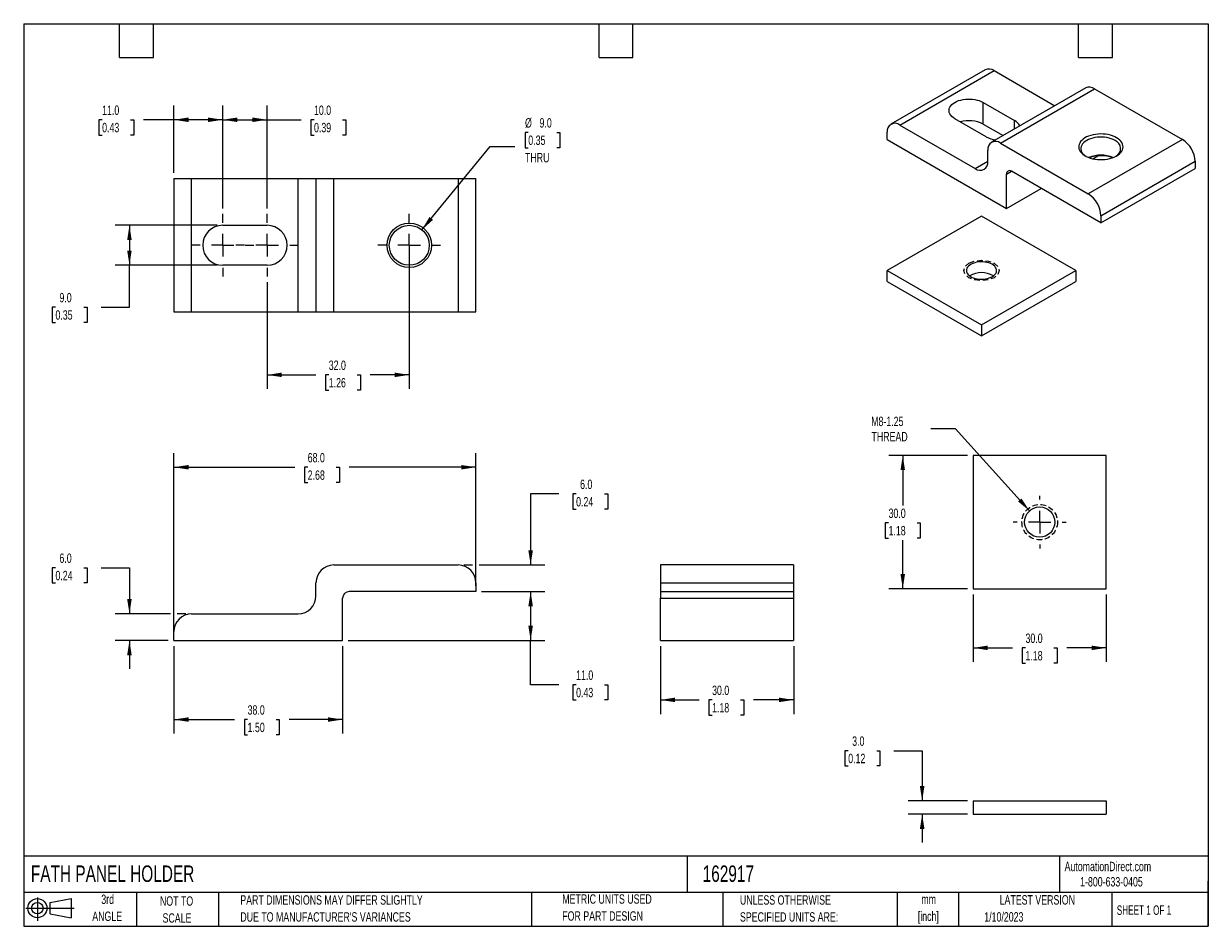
# Model space of a CAD drawing. Header units: millimetres. Extents: x 6 to 273, y 6 to 210.
import ezdxf

# ---------------------------------------------------------------- set-up
doc = ezdxf.new("R2010")
doc.units = ezdxf.units.MM
doc.linetypes.add('CENTERX2', pattern=[20.32, 12.7, -2.54, 2.54, -2.54])
doc.linetypes.add('HIDDEN', pattern=[1.905, 1.27, -0.635])
doc.layers.add('CENTER', color=40, linetype='CENTERX2')
doc.layers.add('SLD-DEFPOINTS', color=7, linetype='Continuous')
doc.layers.add('DIMENSIONS', color=140, linetype='Continuous', lineweight=25)
doc.layers.add('TEXT', color=140, linetype='Continuous', lineweight=25)
doc.styles.add('SLDTEXTSTYLE0', font='TXT', dxfattribs={"width": 0.7})
doc.styles.add('SLDTEXTSTYLE1', font='TXT', dxfattribs={"width": 0.65})
doc.dimstyles.new('SLDDIMSTYLE0', dxfattribs={"dimtxt": 2.158008, "dimasz": 3.302, "dimexe": 0, "dimexo": 0.0625, "dimgap": 0.539502, "dimtad": 0, "dimtih": 1, "dimtoh": 1, "dimrnd": 1e-09, "dimzin": 4, "dimdsep": 46, "dimtxsty": 'SLDTEXTSTYLE0', "dimsah": 1, "dimcen": 0.09, "dimadec": 0, "dimazin": 1, "dimtfac": 1, "dimtmove": 0, "dimatfit": 0, "dimfxl": 0, "dimfrac": 2, "dimtolj": 1, "dimtzin": 12, "dimarcsym": 0})
doc.dimstyles.new('SLDDIMSTYLE1', dxfattribs={"dimtxt": 2.158008, "dimasz": 3.302, "dimexe": 0, "dimexo": 0.0625, "dimgap": 0.539502, "dimtad": 0, "dimtih": 1, "dimtoh": 1, "dimrnd": 1e-09, "dimzin": 4, "dimdsep": 46, "dimtxsty": 'SLDTEXTSTYLE0', "dimsah": 1, "dimcen": 0.09, "dimadec": 0, "dimazin": 1, "dimtfac": 1, "dimtofl": 0, "dimtmove": 0, "dimatfit": 3, "dimfxl": 0, "dimfrac": 2, "dimtolj": 1, "dimtzin": 12, "dimarcsym": 0})
doc.dimstyles.new('SLDDIMSTYLE2', dxfattribs={"dimtxt": 2.158008, "dimasz": 3.302, "dimexe": 0, "dimexo": 0.0625, "dimgap": 0.539502, "dimtad": 0, "dimtih": 1, "dimtoh": 1, "dimrnd": 1e-09, "dimzin": 4, "dimdsep": 46, "dimtxsty": 'SLDTEXTSTYLE0', "dimsah": 1, "dimcen": 0, "dimadec": 0, "dimazin": 1, "dimtfac": 1, "dimtofl": 0, "dimtmove": 0, "dimatfit": 3, "dimfxl": 0, "dimfrac": 2, "dimtolj": 1, "dimtzin": 12, "dimarcsym": 0})
doc.dimstyles.new('SLDDIMSTYLE3', dxfattribs={"dimtxt": 2.158008, "dimasz": 3.302, "dimexe": 0, "dimexo": 0.0625, "dimgap": 0.539502, "dimtad": 0, "dimtih": 1, "dimtoh": 1, "dimrnd": 1e-09, "dimzin": 12, "dimdsep": 46, "dimtxsty": 'SLDTEXTSTYLE0', "dimsah": 1, "dimcen": 0, "dimadec": 0, "dimazin": 3, "dimtfac": 1, "dimtofl": 0, "dimtmove": 0, "dimatfit": 3, "dimfxl": 0, "dimfrac": 2, "dimtolj": 1, "dimtzin": 12, "dimarcsym": 0})

# ---------------------------------------------------------------- blocks, each defined once
blk = doc.blocks.new('Block11')
at = {"color": 7, "linetype": 'Continuous', "lineweight": 18}
for p, q in [((0, 2.88), (10.87, 2.88)), ((2.59, 5.31), (2.59, 0)), ((5.48, 4.17), (10.18, 5.03)), ((5.48, 1.6), (5.48, 4.17)), ((10.18, 5.03), (10.18, 0.73)), ((5.48, 1.6), (10.18, 0.73))]:
    blk.add_line(p, q, dxfattribs=at)
for radius in [2.15, 1.29]:
    blk.add_circle((2.59, 2.88), radius, dxfattribs=at)
blk = doc.blocks.new('Block12')
at = {"layer": 'SLD-DEFPOINTS'}
blk.add_blockref('Block11', (0, 0), dxfattribs=at)
blk = doc.blocks.new('SW_NOTE_0')
at = {"layer": 'TEXT', "color": 0, "char_height": 2.117, "attachment_point": 2, "style": 'SLDTEXTSTYLE0'}
for s, insert in [('mm', (2.84, 2.73)), ('[inch]', (2.76, -1.09))]:
    blk.add_mtext(s, dxfattribs=dict(at, insert=insert))
blk = doc.blocks.new('SW_NOTE_0_1')
at = {"layer": 'TEXT', "color": 0, "char_height": 2.1167, "attachment_point": 1, "style": 'SLDTEXTSTYLE0'}
for s, insert in [('UNLESS OTHERWISE', (0, 2.73)), ('SPECIFIED UNITS ARE:', (0, -1.09))]:
    blk.add_mtext(s, dxfattribs=dict(at, insert=insert))
blk = doc.blocks.new('SW_NOTE_0_2')
at = {"layer": 'TEXT', "color": 0, "char_height": 2.1167, "attachment_point": 1, "style": 'SLDTEXTSTYLE0'}
for s, insert in [('PART DIMENSIONS MAY DIFFER SLIGHTLY', (0, 2.73)), ("DUE TO MANUFACTURER'S VARIANCES", (0, -1.09))]:
    blk.add_mtext(s, dxfattribs=dict(at, insert=insert))
blk = doc.blocks.new('SW_NOTE_0_3')
at = {"layer": 'TEXT', "color": 0, "char_height": 2.117, "attachment_point": 2, "style": 'SLDTEXTSTYLE0'}
for s, insert in [('NOT TO', (5.26, 2.73)), ('SCALE', (5.35, -1.09))]:
    blk.add_mtext(s, dxfattribs=dict(at, insert=insert))
blk = doc.blocks.new('SW_NOTE_0_4')
at = {"layer": 'TEXT', "color": 0, "char_height": 2.117, "attachment_point": 2, "style": 'SLDTEXTSTYLE0'}
for s, insert in [('3rd', (2.32, 2.73)), ('ANGLE', (2.22, -1.09))]:
    blk.add_mtext(s, dxfattribs=dict(at, insert=insert))
blk = doc.blocks.new('SW_NOTE_0_5')
at = {"layer": 'TEXT', "color": 0, "char_height": 2.1167, "attachment_point": 1, "style": 'SLDTEXTSTYLE0'}
for s, insert in [('METRIC UNITS USED', (0, 2.73)), ('FOR PART DESIGN', (0, -1.09))]:
    blk.add_mtext(s, dxfattribs=dict(at, insert=insert))
blk = doc.blocks.new('_D')
at = {"layer": 'DIMENSIONS'}
for p, q in [((126.83, 103.7), (120.48, 103.7)), ((120.48, 103.7), (120.48, 87.7)), ((130.72, 103.7), (130, 103.7)), ((130, 103.7), (130, 100.27)), ((137.13, 103.7), (137.86, 103.7)), ((137.86, 103.7), (137.86, 100.27)), ((130, 100.27), (130.72, 100.27)), ((137.86, 100.27), (137.13, 100.27)), ((105.43, 87.7), (107.39, 87.7)), ((108.92, 87.7), (123.65, 87.7)), ((109.43, 81.7), (123.65, 81.7)), ((120.48, 81.7), (120.48, 75.35))]:
    blk.add_line(p, q, dxfattribs=at)
for points in [[(120.48, 87.7), (120.99, 91), (119.97, 91)], [(120.48, 81.7), (119.97, 78.39), (120.99, 78.39)]]:
    blk.add_solid(points, dxfattribs=at)
at = {"layer": 'DIMENSIONS', "char_height": 2.117, "attachment_point": 1, "style": 'SLDTEXTSTYLE0'}
for s, insert in [('6.0', (131.62, 106.91)), ('0.24', (130.72, 102.99))]:
    blk.add_mtext(s, dxfattribs=dict(at, insert=insert))
blk = doc.blocks.new('_D_1')
at = {"layer": 'DIMENSIONS'}
for p, q in [((109.43, 81.7), (123.65, 81.7)), ((120.48, 81.7), (120.48, 70.7)), ((79.43, 70.7), (123.65, 70.7)), ((120.48, 60.73), (120.48, 70.7)), ((126.83, 60.73), (120.48, 60.73)), ((130.72, 60.73), (130, 60.73)), ((130, 60.73), (130, 57.3)), ((137.13, 60.73), (137.86, 60.73)), ((137.86, 60.73), (137.86, 57.3)), ((130, 57.3), (130.72, 57.3)), ((137.86, 57.3), (137.13, 57.3))]:
    blk.add_line(p, q, dxfattribs=at)
for points in [[(120.48, 81.7), (119.97, 78.39), (120.99, 78.39)], [(120.48, 70.7), (120.99, 74), (119.97, 74)]]:
    blk.add_solid(points, dxfattribs=at)
at = {"layer": 'DIMENSIONS', "char_height": 2.117, "attachment_point": 1, "style": 'SLDTEXTSTYLE0'}
for s, insert in [('11.0', (130.72, 63.94)), ('0.43', (130.72, 60.03))]:
    blk.add_mtext(s, dxfattribs=dict(at, insert=insert))
blk = doc.blocks.new('_D_2')
at = {"layer": 'DIMENSIONS'}
for p, q in [((40.16, 71.97), (40.16, 112.87)), ((108.16, 82.97), (108.16, 112.87)), ((40.16, 109.7), (67.36, 109.7)), ((70.29, 109.7), (69.56, 109.7)), ((69.56, 109.7), (69.56, 106.27)), ((76.7, 109.7), (77.42, 109.7)), ((77.42, 109.7), (77.42, 106.27)), ((108.16, 109.7), (79.62, 109.7)), ((69.56, 106.27), (70.29, 106.27)), ((77.42, 106.27), (76.7, 106.27))]:
    blk.add_line(p, q, dxfattribs=at)
for points in [[(40.16, 109.7), (43.46, 109.19), (43.46, 110.2)], [(108.16, 109.7), (104.85, 110.2), (104.85, 109.19)]]:
    blk.add_solid(points, dxfattribs=at)
at = {"layer": 'DIMENSIONS', "char_height": 2.117, "attachment_point": 1, "style": 'SLDTEXTSTYLE0'}
for s, insert in [('68.0', (70.29, 112.91)), ('2.68', (70.29, 108.99))]:
    blk.add_mtext(s, dxfattribs=dict(at, insert=insert))
blk = doc.blocks.new('_D_3')
at = {"layer": 'DIMENSIONS'}
for p, q in [((40.16, 69.43), (40.16, 49.72)), ((78.16, 69.43), (78.16, 49.72)), ((40.16, 52.9), (53.84, 52.9)), ((56.76, 52.9), (56.03, 52.9)), ((56.03, 52.9), (56.03, 49.47)), ((63.17, 52.9), (63.9, 52.9)), ((63.9, 52.9), (63.9, 49.47)), ((78.16, 52.9), (66.1, 52.9)), ((56.03, 49.47), (56.76, 49.47)), ((63.9, 49.47), (63.17, 49.47))]:
    blk.add_line(p, q, dxfattribs=at)
for points in [[(40.16, 52.9), (43.46, 52.39), (43.46, 53.4)], [(78.16, 52.9), (74.85, 53.4), (74.85, 52.39)]]:
    blk.add_solid(points, dxfattribs=at)
at = {"layer": 'DIMENSIONS', "char_height": 2.117, "attachment_point": 1, "style": 'SLDTEXTSTYLE0'}
for s, insert in [('38.0', (56.76, 56.11)), ('1.50', (56.76, 52.19))]:
    blk.add_mtext(s, dxfattribs=dict(at, insert=insert))
blk = doc.blocks.new('_D_4')
at = {"layer": 'DIMENSIONS'}
for p, q in [((13.5, 87.07), (12.78, 87.07)), ((12.78, 87.07), (12.78, 83.64)), ((19.91, 87.07), (20.64, 87.07)), ((20.64, 87.07), (20.64, 83.64)), ((23.81, 87.07), (30.16, 87.07)), ((30.16, 87.07), (30.16, 76.7)), ((12.78, 83.64), (13.5, 83.64)), ((20.64, 83.64), (19.91, 83.64)), ((39.39, 76.7), (26.98, 76.7)), ((42.89, 76.7), (40.92, 76.7)), ((38.89, 70.7), (26.98, 70.7)), ((30.16, 70.7), (30.16, 64.35))]:
    blk.add_line(p, q, dxfattribs=at)
for points in [[(30.16, 76.7), (30.66, 80), (29.65, 80)], [(30.16, 70.7), (29.65, 67.39), (30.66, 67.39)]]:
    blk.add_solid(points, dxfattribs=at)
at = {"layer": 'DIMENSIONS', "char_height": 2.117, "attachment_point": 1, "style": 'SLDTEXTSTYLE0'}
for s, insert in [('6.0', (14.4, 90.28)), ('0.24', (13.5, 86.37))]:
    blk.add_mtext(s, dxfattribs=dict(at, insert=insert))
blk = doc.blocks.new('_D_5')
at = {"layer": 'DIMENSIONS'}
for p, q in [((191.98, 45.89), (191.25, 45.89)), ((191.25, 45.89), (191.25, 42.46)), ((198.39, 45.89), (199.11, 45.89)), ((199.11, 45.89), (199.11, 42.46)), ((202.28, 45.89), (208.63, 45.89)), ((208.63, 45.89), (208.63, 34.59)), ((191.25, 42.46), (191.98, 42.46)), ((199.11, 42.46), (198.39, 42.46)), ((218.82, 34.59), (205.46, 34.59)), ((218.82, 31.59), (205.46, 31.59)), ((208.63, 31.59), (208.63, 25.24))]:
    blk.add_line(p, q, dxfattribs=at)
for points in [[(208.63, 34.59), (209.14, 37.9), (208.12, 37.9)], [(208.63, 31.59), (208.12, 28.29), (209.14, 28.29)]]:
    blk.add_solid(points, dxfattribs=at)
at = {"layer": 'DIMENSIONS', "char_height": 2.117, "attachment_point": 1, "style": 'SLDTEXTSTYLE0'}
for s, insert in [('3.0', (192.87, 49.1)), ('0.12', (191.98, 45.19))]:
    blk.add_mtext(s, dxfattribs=dict(at, insert=insert))
blk = doc.blocks.new('_D_6')
at = {"layer": 'DIMENSIONS'}
for p, q in [((149.7, 69.43), (149.7, 54.14)), ((179.7, 69.43), (179.7, 54.14)), ((149.7, 57.32), (158.41, 57.32)), ((161.33, 57.32), (160.61, 57.32)), ((160.61, 57.32), (160.61, 53.89)), ((167.75, 57.32), (168.47, 57.32)), ((168.47, 57.32), (168.47, 53.89)), ((179.7, 57.32), (170.67, 57.32)), ((160.61, 53.89), (161.33, 53.89)), ((168.47, 53.89), (167.75, 53.89))]:
    blk.add_line(p, q, dxfattribs=at)
for points in [[(149.7, 57.32), (153, 56.81), (153, 57.83)], [(179.7, 57.32), (176.4, 57.83), (176.4, 56.81)]]:
    blk.add_solid(points, dxfattribs=at)
at = {"layer": 'DIMENSIONS', "char_height": 2.117, "attachment_point": 1, "style": 'SLDTEXTSTYLE0'}
for s, insert in [('30.0', (161.33, 60.53)), ('1.18', (161.33, 56.62))]:
    blk.add_mtext(s, dxfattribs=dict(at, insert=insert))
blk = doc.blocks.new('_D_7')
at = {"layer": 'DIMENSIONS'}
for p, q in [((40.16, 175.94), (40.16, 191.1)), ((51.16, 167.98), (51.16, 191.1)), ((24.01, 187.92), (23.29, 187.92)), ((23.29, 187.92), (23.29, 184.49)), ((30.42, 187.92), (31.15, 187.92)), ((31.15, 187.92), (31.15, 184.49)), ((40.16, 187.92), (33.35, 187.92)), ((51.16, 187.92), (40.16, 187.92)), ((23.29, 184.49), (24.01, 184.49)), ((31.15, 184.49), (30.42, 184.49))]:
    blk.add_line(p, q, dxfattribs=at)
for points in [[(40.16, 187.92), (43.46, 187.41), (43.46, 188.43)], [(51.16, 187.92), (47.85, 188.43), (47.85, 187.41)]]:
    blk.add_solid(points, dxfattribs=at)
at = {"layer": 'DIMENSIONS', "char_height": 2.117, "attachment_point": 1, "style": 'SLDTEXTSTYLE0'}
for s, insert in [('11.0', (24.01, 191.13)), ('0.43', (24.01, 187.22))]:
    blk.add_mtext(s, dxfattribs=dict(at, insert=insert))
blk = doc.blocks.new('_D_8')
at = {"layer": 'DIMENSIONS'}
for p, q in [((51.16, 167.98), (51.16, 191.1)), ((61.16, 167.98), (61.16, 191.1)), ((51.16, 187.92), (61.16, 187.92)), ((61.16, 187.92), (68.79, 187.92)), ((71.71, 187.92), (70.99, 187.92)), ((70.99, 187.92), (70.99, 184.49)), ((78.12, 187.92), (78.85, 187.92)), ((78.85, 187.92), (78.85, 184.49)), ((70.99, 184.49), (71.71, 184.49)), ((78.85, 184.49), (78.12, 184.49))]:
    blk.add_line(p, q, dxfattribs=at)
for points in [[(51.16, 187.92), (54.46, 187.41), (54.46, 188.43)], [(61.16, 187.92), (57.85, 188.43), (57.85, 187.41)]]:
    blk.add_solid(points, dxfattribs=at)
at = {"layer": 'DIMENSIONS', "char_height": 2.117, "attachment_point": 1, "style": 'SLDTEXTSTYLE0'}
for s, insert in [('10.0', (71.71, 191.13)), ('0.39', (71.71, 187.22))]:
    blk.add_mtext(s, dxfattribs=dict(at, insert=insert))
blk = doc.blocks.new('_D_9')
at = {"layer": 'DIMENSIONS'}
for p, q in [((93.16, 158.4), (93.16, 127.32)), ((61.16, 151.36), (61.16, 127.32)), ((61.16, 130.49), (72.11, 130.49)), ((75.03, 130.49), (74.31, 130.49)), ((74.31, 130.49), (74.31, 127.06)), ((81.44, 130.49), (82.17, 130.49)), ((82.17, 130.49), (82.17, 127.06)), ((93.16, 130.49), (84.37, 130.49)), ((74.31, 127.06), (75.03, 127.06)), ((82.17, 127.06), (81.44, 127.06))]:
    blk.add_line(p, q, dxfattribs=at)
for points in [[(61.16, 130.49), (64.46, 129.99), (64.46, 131)], [(93.16, 130.49), (89.85, 131), (89.85, 129.99)]]:
    blk.add_solid(points, dxfattribs=at)
at = {"layer": 'DIMENSIONS', "char_height": 2.117, "attachment_point": 1, "style": 'SLDTEXTSTYLE0'}
for s, insert in [('32.0', (75.03, 133.71)), ('1.26', (75.03, 129.79))]:
    blk.add_mtext(s, dxfattribs=dict(at, insert=insert))
blk = doc.blocks.new('_D_10')
at = {"layer": 'DIMENSIONS'}
for p, q in [((119.95, 185.07), (119.23, 185.07)), ((119.23, 185.07), (119.23, 181.64)), ((126.37, 185.07), (127.09, 185.07)), ((127.09, 185.07), (127.09, 181.64)), ((96, 163.15), (111.36, 181.93)), ((111.36, 181.93), (116.92, 181.93)), ((119.23, 181.64), (119.95, 181.64)), ((127.09, 181.64), (126.37, 181.64))]:
    blk.add_line(p, q, dxfattribs=at)
blk.add_solid([(96, 163.15), (98.49, 165.39), (97.7, 166.03)], dxfattribs=at)
at = {"layer": 'DIMENSIONS', "char_height": 2.117, "attachment_point": 1, "style": 'SLDTEXTSTYLE0'}
for s, insert in [('%%c', (119.22, 188.28)), ('9.0', (122.48, 188.28)), ('0.35', (119.95, 184.37)), ('THRU', (119.21, 180.45))]:
    blk.add_mtext(s, dxfattribs=dict(at, insert=insert))
blk = doc.blocks.new('_D_11')
at = {"layer": 'DIMENSIONS'}
for p, q in [((49.89, 164.17), (26.98, 164.17)), ((30.16, 164.17), (30.16, 155.17)), ((49.89, 155.17), (26.98, 155.17)), ((30.16, 145.73), (30.16, 155.17)), ((13.5, 145.73), (12.78, 145.73)), ((12.78, 145.73), (12.78, 142.3)), ((19.91, 145.73), (20.64, 145.73)), ((20.64, 145.73), (20.64, 142.3)), ((23.81, 145.73), (30.16, 145.73)), ((12.78, 142.3), (13.5, 142.3)), ((20.64, 142.3), (19.91, 142.3))]:
    blk.add_line(p, q, dxfattribs=at)
for points in [[(30.16, 164.17), (29.65, 160.87), (30.66, 160.87)], [(30.16, 155.17), (30.66, 158.47), (29.65, 158.47)]]:
    blk.add_solid(points, dxfattribs=at)
at = {"layer": 'DIMENSIONS', "char_height": 2.117, "attachment_point": 1, "style": 'SLDTEXTSTYLE0'}
for s, insert in [('9.0', (14.4, 148.94)), ('0.35', (13.5, 145.03))]:
    blk.add_mtext(s, dxfattribs=dict(at, insert=insert))
blk = doc.blocks.new('SW_CENTERMARKSYMBOL_0')
at = {"layer": 'CENTER', "color": 0}
for p, q in [((0, 5.08), (0, 7.04)), ((-5.08, 0), (-7.04, 0)), ((0, 0), (-2.54, 0)), ((0, 0), (0, 2.54)), ((0, 0), (0, -2.54)), ((0, 0), (2.54, 0)), ((5.08, 0), (7.04, 0)), ((0, -5.08), (0, -7.04))]:
    blk.add_line(p, q, dxfattribs=at)
blk = doc.blocks.new('SW_CENTERMARKSYMBOL_1')
at = {"layer": 'CENTER', "color": 0}
for p, q in [((0, 5.08), (0, 7.04)), ((-5.08, 0), (-7.04, 0)), ((0, 0), (-2.54, 0)), ((0, 0), (0, 2.54)), ((0, 0), (0, -2.54)), ((0, 0), (2.54, 0)), ((5.08, 0), (7.04, 0)), ((0, -5.08), (0, -7.04))]:
    blk.add_line(p, q, dxfattribs=at)
blk = doc.blocks.new('SW_CENTERMARKSYMBOL_2')
at = {"layer": 'CENTER', "color": 0}
for p, q in [((0, 5.08), (0, 7.04)), ((-5.08, 0), (-7.04, 0)), ((0, 0), (-2.54, 0)), ((0, 0), (0, 2.54)), ((0, 0), (0, -2.54)), ((0, 0), (2.54, 0)), ((5.08, 0), (7.04, 0)), ((0, -5.08), (0, -7.04))]:
    blk.add_line(p, q, dxfattribs=at)
blk = doc.blocks.new('_D_12')
at = {"layer": 'DIMENSIONS'}
for p, q in [((216.16, 118.35), (210.6, 118.35)), ((232.81, 99.87), (216.16, 118.35))]:
    blk.add_line(p, q, dxfattribs=at)
blk.add_solid([(232.81, 99.87), (230.98, 102.67), (230.22, 101.99)], dxfattribs=at)
at = {"layer": 'DIMENSIONS', "char_height": 2.117, "attachment_point": 1, "style": 'SLDTEXTSTYLE0'}
for s, insert in [('M8-1.25', (197.15, 121.08)), ('THREAD', (197.22, 117.65))]:
    blk.add_mtext(s, dxfattribs=dict(at, insert=insert))
blk = doc.blocks.new('_D_13')
at = {"layer": 'DIMENSIONS'}
for p, q in [((218.82, 112.35), (201.09, 112.35)), ((204.26, 112.35), (204.26, 101.09)), ((201.06, 97.18), (200.33, 97.18)), ((200.33, 97.18), (200.33, 93.75)), ((207.47, 97.18), (208.19, 97.18)), ((208.19, 97.18), (208.19, 93.75)), ((200.33, 93.75), (201.06, 93.75)), ((208.19, 93.75), (207.47, 93.75)), ((204.26, 82.35), (204.26, 93.26)), ((218.82, 82.35), (201.09, 82.35))]:
    blk.add_line(p, q, dxfattribs=at)
for points in [[(204.26, 112.35), (203.75, 109.05), (204.77, 109.05)], [(204.26, 82.35), (204.77, 85.65), (203.75, 85.65)]]:
    blk.add_solid(points, dxfattribs=at)
at = {"layer": 'DIMENSIONS', "char_height": 2.117, "attachment_point": 1, "style": 'SLDTEXTSTYLE0'}
for s, insert in [('30.0', (201.06, 100.39)), ('1.18', (201.06, 96.48))]:
    blk.add_mtext(s, dxfattribs=dict(at, insert=insert))
blk = doc.blocks.new('_D_14')
at = {"layer": 'DIMENSIONS'}
for p, q in [((220.09, 81.08), (220.09, 65.86)), ((250.09, 81.08), (250.09, 65.86)), ((220.09, 69.03), (228.97, 69.03)), ((231.89, 69.03), (231.17, 69.03)), ((231.17, 69.03), (231.17, 65.6)), ((238.3, 69.03), (239.03, 69.03)), ((239.03, 69.03), (239.03, 65.6)), ((250.09, 69.03), (241.23, 69.03)), ((231.17, 65.6), (231.89, 65.6)), ((239.03, 65.6), (238.3, 65.6))]:
    blk.add_line(p, q, dxfattribs=at)
for points in [[(220.09, 69.03), (223.39, 68.53), (223.39, 69.54)], [(250.09, 69.03), (246.78, 69.54), (246.78, 68.53)]]:
    blk.add_solid(points, dxfattribs=at)
at = {"layer": 'DIMENSIONS', "char_height": 2.117, "attachment_point": 1, "style": 'SLDTEXTSTYLE0'}
for s, insert in [('30.0', (231.89, 72.25)), ('1.18', (231.89, 68.33))]:
    blk.add_mtext(s, dxfattribs=dict(at, insert=insert))
blk = doc.blocks.new('SW_CENTERMARKSYMBOL_3')
at = {"layer": 'CENTER', "color": 0}
for p, q in [((0, 5.08), (0, 5.94)), ((-5.08, 0), (-5.94, 0)), ((0, 0), (-2.54, 0)), ((0, 0), (0, 2.54)), ((0, 0), (0, -2.54)), ((0, 0), (2.54, 0)), ((5.08, 0), (5.94, 0)), ((0, -5.08), (0, -5.94))]:
    blk.add_line(p, q, dxfattribs=at)

msp = doc.modelspace()

# ---------------------------------------------------------------- linework, layer by layer
for p, q in [((222.824, 199.177), (201.611, 186.931)), ((203.611, 186.733), (224.824, 198.979)), ((224.824, 198.979), (238.501, 191.084)), ((245.452, 195.097), (224.239, 182.851)), ((226.238, 182.653), (247.452, 194.899)), ((247.452, 194.899), (267.251, 183.469)), ((222.349, 191.836), (229.42, 187.754)), ((222.349, 186.937), (222.349, 191.836)), ((203.611, 186.733), (220.582, 176.936)), ((223.056, 184.08), (215.985, 188.162)), ((222.349, 186.937), (226.833, 184.348)), ((229.42, 185.842), (229.42, 187.754)), ((200.783, 183.467), (200.783, 185.1)), ((200.783, 183.467), (227.653, 167.955)), ((226.238, 182.653), (246.037, 171.223)), ((267.251, 183.469), (246.037, 171.223)), ((223.41, 178.57), (223.41, 181.019)), ((247.042, 179.149), (248.162, 179.795)), ((220.582, 176.936), (223.41, 178.569)), ((227.653, 175.712), (228.713, 176.325)), ((248.866, 164.691), (228.713, 176.325)), ((248.866, 166.324), (270.079, 178.57)), ((248.866, 164.691), (270.079, 176.937)), ((270.079, 178.57), (270.079, 176.937)), ((40.156, 174.67), (40.156, 144.67)), ((40.156, 174.67), (44.156, 174.67)), ((44.156, 144.67), (44.156, 174.67)), ((44.156, 174.67), (68.156, 174.67)), ((68.156, 144.67), (68.156, 174.67)), ((68.156, 174.67), (72.156, 174.67)), ((72.156, 174.67), (72.156, 144.67)), ((72.156, 174.67), (76.156, 174.67)), ((76.156, 144.67), (76.156, 174.67)), ((76.156, 174.67), (104.156, 174.67)), ((104.156, 174.67), (104.156, 144.67)), ((104.156, 174.67), (108.156, 174.67)), ((108.156, 144.67), (108.156, 174.67)), ((227.653, 167.955), (227.653, 175.712)), ((227.653, 167.955), (235.432, 172.446)), ((221.996, 166.235), (200.783, 153.989)), ((243.209, 153.989), (221.996, 166.235)), ((248.866, 166.324), (248.866, 164.691)), ((51.156, 164.17), (61.156, 164.17)), ((61.156, 155.17), (51.156, 155.17)), ((200.783, 151.539), (200.783, 153.989)), ((200.783, 153.989), (221.996, 141.743)), ((221.996, 141.743), (243.209, 153.989)), ((243.209, 153.989), (243.209, 151.539)), ((200.783, 151.539), (221.996, 139.293)), ((221.996, 139.293), (243.209, 151.539)), ((40.156, 144.67), (44.156, 144.67)), ((44.156, 144.67), (68.156, 144.67)), ((68.156, 144.67), (72.156, 144.67)), ((72.156, 144.67), (76.156, 144.67)), ((76.156, 144.67), (104.156, 144.67)), ((104.156, 144.67), (108.156, 144.67)), ((221.996, 141.743), (221.996, 139.293)), ((250.086, 112.348), (220.086, 112.348)), ((220.086, 112.348), (220.086, 82.348)), ((250.086, 82.348), (250.086, 112.348)), ((76.156, 87.695), (104.156, 87.695)), ((179.698, 87.695), (149.698, 87.695)), ((149.698, 87.695), (149.698, 83.695)), ((179.698, 87.695), (179.698, 83.695)), ((72.156, 80.695), (72.156, 83.695)), ((108.156, 83.695), (108.156, 81.695)), ((149.698, 83.695), (179.698, 83.695)), ((149.698, 83.695), (149.698, 81.695)), ((179.698, 83.695), (179.698, 81.695)), ((78.156, 70.695), (78.156, 80.195)), ((108.156, 81.695), (79.656, 81.695)), ((149.698, 81.695), (179.698, 81.695)), ((149.698, 81.695), (149.698, 80.195)), ((149.698, 80.195), (179.698, 80.195)), ((149.698, 70.695), (149.698, 80.195)), ((179.698, 81.695), (179.698, 80.195)), ((179.698, 80.195), (179.698, 70.695)), ((220.086, 82.348), (250.086, 82.348)), ((44.156, 76.695), (68.156, 76.695)), ((40.156, 70.695), (40.156, 72.695)), ((40.156, 70.695), (78.156, 70.695)), ((149.698, 70.695), (179.698, 70.695)), ((220.086, 34.594), (220.086, 31.594)), ((220.086, 34.594), (250.086, 34.594)), ((250.086, 34.594), (250.086, 31.594)), ((220.086, 31.594), (250.086, 31.594))]:
    msp.add_line(p, q)
at = {"flags": 128}
for points in [[(215.985, 188.162), (215.625, 188.397), (215.316, 188.655), (215.064, 188.933), (214.871, 189.226), (214.741, 189.531), (214.676, 189.842), (214.676, 190.156), (214.741, 190.467), (214.871, 190.772), (215.064, 191.065), (215.316, 191.343), (215.625, 191.601), (215.985, 191.836), (216.392, 192.044), (216.839, 192.222), (217.32, 192.368), (217.829, 192.479), (218.356, 192.554), (218.896, 192.592), (219.439, 192.592), (219.978, 192.554), (220.506, 192.479), (221.014, 192.368), (221.495, 192.222), (221.943, 192.044), (222.349, 191.836)], [(252.401, 183.877), (251.975, 184.097), (251.509, 184.287), (251.008, 184.445), (250.479, 184.568), (249.929, 184.657), (249.365, 184.708), (248.794, 184.722), (248.225, 184.699), (247.664, 184.638), (247.119, 184.541), (246.596, 184.408), (246.103, 184.242), (245.646, 184.044), (245.231, 183.818), (244.863, 183.566), (244.548, 183.291), (244.288, 182.998), (244.089, 182.689), (243.952, 182.369), (243.879, 182.042), (243.87, 181.713), (243.927, 181.385), (244.049, 181.063), (244.233, 180.751), (244.477, 180.453), (244.779, 180.173), (245.134, 179.915), (245.538, 179.682), (245.985, 179.477), (246.47, 179.303), (246.985, 179.162), (247.526, 179.055), (248.084, 178.985), (248.652, 178.953), (249.223, 178.957), (249.789, 178.999), (250.343, 179.079), (250.878, 179.194), (251.386, 179.343), (251.862, 179.526), (252.299, 179.738), (252.691, 179.977), (253.033, 180.241), (253.321, 180.526), (253.551, 180.828), (253.719, 181.142), (253.825, 181.466), (253.865, 181.795), (253.841, 182.124), (253.752, 182.45), (253.599, 182.767), (253.384, 183.073), (253.11, 183.362), (252.781, 183.631), (252.401, 183.877)], [(252.048, 183.265), (251.641, 183.473), (251.194, 183.651), (250.713, 183.797), (250.205, 183.908), (249.677, 183.983), (249.138, 184.021), (248.594, 184.021), (248.055, 183.983), (247.527, 183.908), (247.019, 183.797), (246.538, 183.651), (246.091, 183.473), (245.684, 183.265), (245.324, 183.03), (245.015, 182.772), (244.762, 182.494), (244.57, 182.201), (244.44, 181.896), (244.374, 181.585), (244.374, 181.271), (244.44, 180.96), (244.57, 180.655), (244.762, 180.362), (245.015, 180.084), (245.324, 179.826), (245.516, 179.694)], [(224.4, 155.377), (224.042, 155.556), (223.644, 155.705), (223.214, 155.821), (222.761, 155.901), (222.292, 155.944), (221.818, 155.949), (221.347, 155.915), (220.889, 155.845), (220.452, 155.738), (220.046, 155.597), (219.677, 155.424), (219.353, 155.224), (219.081, 155), (218.866, 154.756), (218.712, 154.497), (218.621, 154.228), (218.596, 153.955), (218.638, 153.682), (218.744, 153.415), (218.914, 153.159), (219.144, 152.92), (219.43, 152.701), (219.765, 152.507), (220.144, 152.343), (220.559, 152.21), (221.002, 152.112), (221.464, 152.05), (221.936, 152.026), (222.41, 152.041), (222.876, 152.093), (223.324, 152.182), (223.747, 152.306), (224.135, 152.463), (224.482, 152.65), (224.781, 152.863), (225.025, 153.098), (225.211, 153.35), (225.333, 153.614), (225.391, 153.886), (225.383, 154.16), (225.309, 154.43), (225.17, 154.692), (224.969, 154.94), (224.711, 155.17), (224.4, 155.377)]]:
    msp.add_lwpolyline(points, dxfattribs=at)
at = {"color": 7, "linetype": 'HIDDEN', "lineweight": 18, "flags": 128}
msp.add_lwpolyline([(219.167, 155.622), (220.465, 156.122), (221.996, 156.298), (223.527, 156.122), (224.824, 155.622), (225.691, 154.872), (225.996, 153.989), (225.691, 153.105), (224.824, 152.356), (223.527, 151.855), (221.996, 151.68), (220.465, 151.855), (219.167, 152.356), (218.3, 153.105), (217.996, 153.989), (218.3, 154.872), (219.167, 155.622)], dxfattribs=at)
for centre, radius in [((93.156, 159.67), 5), ((93.156, 159.67), 4.5), ((235.086, 97.348), 3.4)]:
    msp.add_circle(centre, radius)
at = {"color": 7, "linetype": 'HIDDEN', "lineweight": 18}
msp.add_circle((235.086, 97.348), 4, dxfattribs=at)
for centre, radius, start, end in [((223.651, 197.333), 2.021, 54.53278, 114.15676), ((246.279, 193.253), 2.021, 54.53278, 114.15676), ((202.507, 185.38), 1.747, 50.79671, 189.21404), ((219.147, 180.708), 7.004, 62.78892, 105.89029), ((228.224, 185.398), 2.642, 25.36014, 63.07033), ((225.914, 189.279), 5.933, 241.20649, 262.86245), ((225.134, 181.299), 1.747, 50.79671, 189.21404), ((251.364, 181.443), 1.946, 295.96261, 69.42382), ((263.938, 178.291), 6.147, 2.60548, 57.39452), ((248.866, 172.794), 7.158, 67.66077, 112.33923), ((248.866, 171.714), 8.116, 70.98235, 109.01765), ((221.686, 178.29), 1.747, 230.79671, 9.21404), ((228.299, 175.817), 0.655, 50.79671, 189.21404), ((242.725, 166.045), 6.147, 2.60548, 57.39452), ((51.156, 159.67), 4.5, 90, 270), ((61.156, 159.67), 4.5, 270, 90), ((221.996, 148.552), 4.98, 57.75837, 122.24163), ((76.156, 83.695), 4, 90, 180), ((104.156, 83.695), 4, 0, 90), ((68.156, 80.695), 4, 270, 0), ((79.656, 80.195), 1.5, 90, 180), ((44.156, 72.695), 4, 90, 180)]:
    msp.add_arc(centre, radius, start, end)
at = {"layer": 'TEXT'}
for p, q in [((6.35, 209.55), (273.05, 209.55)), ((6.35, 209.55), (6.35, 6.35)), ((27.94, 201.93), (27.94, 209.55)), ((35.56, 201.93), (35.56, 209.55)), ((135.89, 201.93), (135.89, 209.55)), ((143.51, 201.93), (143.51, 209.55)), ((243.84, 201.93), (243.84, 209.55)), ((251.46, 201.93), (251.46, 209.55)), ((273.05, 209.55), (273.05, 6.35)), ((27.94, 201.93), (35.56, 201.93)), ((135.89, 201.93), (143.51, 201.93)), ((243.84, 201.93), (251.46, 201.93)), ((273.05, 22.126), (6.35, 22.126)), ((155.759, 22.126), (155.759, 13.97)), ((239.575, 22.126), (239.575, 13.97)), ((273.05, 6.35), (273.05, 16.51)), ((273.05, 13.97), (6.35, 13.97)), ((31.75, 13.97), (31.75, 6.35)), ((50.212, 13.97), (50.212, 6.35)), ((120.646, 13.97), (120.646, 6.35)), ((163.78, 13.97), (163.78, 6.35)), ((203.024, 13.97), (203.024, 6.35)), ((216.812, 13.97), (216.812, 6.35)), ((251.349, 13.97), (251.349, 6.35)), ((6.35, 6.35), (273.05, 6.35))]:
    msp.add_line(p, q, dxfattribs=at)

# ---------------------------------------------------------------- block references
at = {"layer": 'CENTER'}
for name, p in [('SW_CENTERMARKSYMBOL_1', (51.156, 159.67)), ('SW_CENTERMARKSYMBOL_2', (61.156, 159.67)), ('SW_CENTERMARKSYMBOL_0', (93.156, 159.67)), ('SW_CENTERMARKSYMBOL_3', (235.086, 97.348))]:
    msp.add_blockref(name, p, dxfattribs=at)
at = {"layer": 'SLD-DEFPOINTS'}
msp.add_blockref('Block12', (6.838, 7.554), dxfattribs=at)
at = {"layer": 'TEXT'}
for name, p in [('SW_NOTE_0_4', (22.932, 10.765)), ('SW_NOTE_0_2', (55.119, 10.607)), ('SW_NOTE_0_5', (127.604, 10.822)), ('SW_NOTE_0_1', (167.608, 10.606)), ('SW_NOTE_0_3', (35.51, 10.371)), ('SW_NOTE_0', (207.255, 10.756))]:
    msp.add_blockref(name, p, dxfattribs=at)

# ---------------------------------------------------------------- texts
for s, insert, char_height, attachment_point, style in [('FATH PANEL HOLDER', (7.966, 20.05), 3.70417, 1, 'SLDTEXTSTYLE0'), ('162917', (159.208, 20.05), 3.7042, 1, 'SLDTEXTSTYLE0'), ('AutomationDirect.com', (240.695, 20.877), 2.11667, 1, 'SLDTEXTSTYLE0'), ('1-800-633-0405', (244.192, 17.437), 2.11667, 1, 'SLDTEXTSTYLE0'), ('LATEST VERSION', (234.552, 13.364), 2.11667, 2, 'SLDTEXTSTYLE0'), ('SHEET 1 OF 1', (252.441, 11.051), 2.11667, 1, 'SLDTEXTSTYLE1'), ('1/10/2023', (222.613, 9.532), 2.1167, 1, 'SLDTEXTSTYLE0')]:
    msp.add_mtext(s, dxfattribs=dict(at, insert=insert, char_height=char_height, attachment_point=attachment_point, style=style))

# ---------------------------------------------------------------- dimensions: what is measured, and where the dimension line sits
at = {"layer": 'DIMENSIONS'}
for base, p1, p2, picture, middle in [((51.156, 187.921), (40.156, 174.67), (51.156, 166.71), '_D_7', (27.218, 187.921)), ((61.156, 187.921), (51.156, 166.71), (61.156, 166.71), '_D_8', (74.916, 187.921)), ((93.156, 130.494), (61.156, 152.63), (93.156, 159.67), '_D_9', (78.238, 130.494)), ((40.156, 109.695), (108.156, 81.695), (40.156, 70.695), '_D_2', (73.492, 109.695)), ((250.086, 69.035), (220.086, 82.348), (250.086, 82.348), '_D_14', (235.098, 69.035)), ((179.698, 57.32), (149.698, 70.695), (179.698, 70.695), '_D_6', (164.54, 57.32))]:
    dim = msp.add_linear_dim(base=base, p1=p1, p2=p2, dimstyle='SLDDIMSTYLE1', dxfattribs=at)
    dim.commit()
    dim.dimension.update_dxf_attribs({"geometry": picture, "text_midpoint": middle, "dimtype": 160})
dim = msp.add_diameter_dim_2p(p1=(90.308, 156.186), p2=(96.004, 163.154), text='<>\\PTHRU', dimstyle='SLDDIMSTYLE2', dxfattribs=at)
dim.commit()
dim.dimension.update_dxf_attribs({"geometry": '_D_10', "text_midpoint": (123.159, 183.353), "dimtype": 163})
for base, p1, p2, angle, dimstyle, picture, middle in [((30.156, 155.17), (51.156, 164.17), (51.156, 155.17), 90, 'SLDDIMSTYLE1', '_D_11', (30.156, 145.731)), ((204.263, 82.348), (220.086, 112.348), (220.086, 82.348), 90, 'SLDDIMSTYLE1', '_D_13', (204.263, 97.177)), ((120.478, 87.695), (108.156, 81.695), (104.156, 87.695), 90, 'SLDDIMSTYLE0', '_D', (120.478, 103.695)), ((30.156, 76.695), (40.156, 70.695), (44.156, 76.695), 90, 'SLDDIMSTYLE0', '_D_4', (30.156, 87.067)), ((120.478, 70.695), (108.156, 81.695), (78.156, 70.695), 90, 'SLDDIMSTYLE1', '_D_1', (120.478, 60.727)), ((78.156, 52.896), (40.156, 70.695), (78.156, 70.695), 0, 'SLDDIMSTYLE1', '_D_3', (59.966, 52.896)), ((208.631, 34.594), (220.086, 31.594), (220.086, 34.594), 90, 'SLDDIMSTYLE0', '_D_5', (208.631, 45.892))]:
    dim = msp.add_linear_dim(base=base, p1=p1, p2=p2, angle=angle, dimstyle=dimstyle, dxfattribs=at)
    dim.commit()
    dim.dimension.update_dxf_attribs({"geometry": picture, "text_midpoint": middle, "dimtype": 160})
dim = msp.add_diameter_dim_2p(p1=(237.362, 94.823), p2=(232.81, 99.874), text='M8-1.25\\PTHREAD', dimstyle='SLDDIMSTYLE3', override={"dimpost": '<>'}, dxfattribs=at)
dim.commit()
dim.dimension.update_dxf_attribs({"geometry": '_D_12', "text_midpoint": (203.081, 118.348), "dimtype": 163})

doc.saveas('drawing.dxf')
